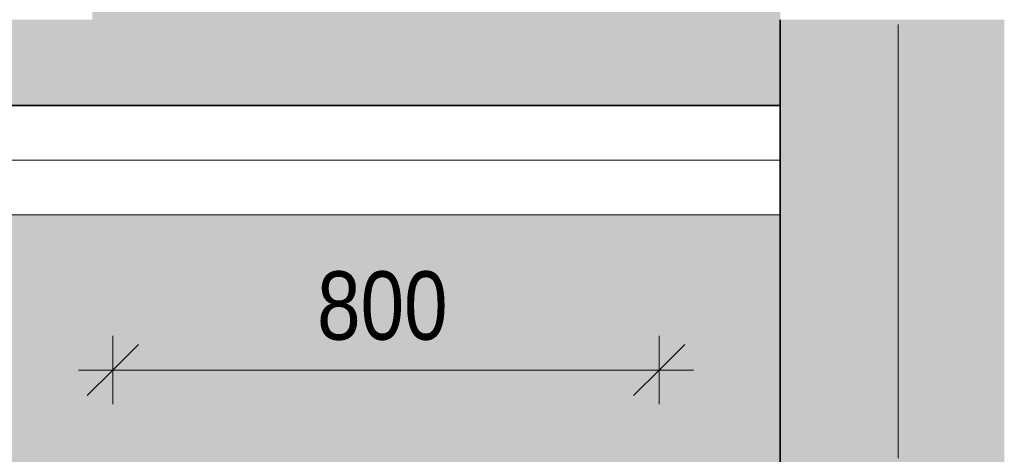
# Model space of a CAD drawing. Header units: millimetres. Extents: x -35550 to -1797, y -2320 to 9844.
# Tile 24 of 96: x -31429 to -29988, y 764 to 1400. Entities that reach past the tile are written whole.
import ezdxf

# ---------------------------------------------------------------- set-up
doc = ezdxf.new("R2010")
doc.units = ezdxf.units.MM
doc.linetypes.add('Grid Line 1_2_', pattern=[1111.25, 635, -158.75, 158.75, -158.75])
for name, color, linetype, lineweight, true_color in [('Cut Pattern-1', 7, 'Continuous', 18, 0x787878), ('Generic Models-5', 9, 'Continuous', 18, 0x808080), ('Surface Pattern-1', 7, 'Continuous', 18, 0xc0c0c0)]:
    doc.layers.add(name, color=color, linetype=linetype, lineweight=lineweight, true_color=true_color)
for name, color, linetype, lineweight in [('Dimensions', 7, 'Continuous', 9), ('Dimensions-50', 7, 'Continuous', 9), ('Generic Models', 7, 'Continuous', 18), ('Generic Models-6', 7, 'Continuous', 35), ('Grids-1', 7, 'Grid Line 1_2_', 9), ('Text Notes', 7, 'Continuous', 9), ('Walls-1', 7, 'Continuous', 35)]:
    doc.layers.add(name, color=color, linetype=linetype, lineweight=lineweight)
doc.styles.add('Swis721 Cn BT_2', font='swissc.ttf', dxfattribs={"height": 125})
doc.styles.add('Swis721 Cn BT_3', font='swissc.ttf', dxfattribs={"height": 100})
doc.dimstyles.new('Diagonal_-_2_0mm_1', dxfattribs={"dimscale": 304.8, "dimtxt": 100.941393, "dimasz": 0.246063, "dimexe": 0.164042, "dimexo": 0.0625, "dimgap": 0.04101, "dimtad": 1, "dimdec": 0, "dimzin": 0, "dimdsep": 46, "dimtxsty": 'Swis721 Cn BT_3', "dimblk1": 'OBLIQUE', "dimblk2": 'OBLIQUE', "dimsah": 1, "dimcen": 0.09, "dimdle": 0.164042, "dimazin": 0, "dimtfac": 1, "dimtdec": 4, "dimtix": 1, "dimtmove": 0, "dimatfit": 3, "dimfxl": 0.164042, "dimfxlon": 1, "dimtvp": 1, "dimtolj": 1, "dimtzin": 0, "dimarcsym": 2})

# ---------------------------------------------------------------- blocks, each defined once
blk = doc.blocks.new('Generic Models 10 - Generic Models 27-1786654-Trepikoja viidad')
at = {"layer": 'Generic Models-5'}
blk.add_hatch(color=256, dxfattribs=at).paths.add_polyline_path([(7804.7, 1274.2), (10227.1, 1274.2), (10227.1, 1400), (7520, 1400), (7520, 1274.2)], flags=0)
at = {"layer": 'Generic Models'}
for p, q in [((7520, 1194.2), (10227.1, 1194.2)), ((7520, 1114.2), (10227.1, 1114.2))]:
    blk.add_line(p, q, dxfattribs=at)
at = {"layer": 'Generic Models-6'}
for p, q in [((10227.1, 1274.2), (10227.1, 1400)), ((7520, 1274.2), (10227.1, 1274.2))]:
    blk.add_line(p, q, dxfattribs=at)
blk = doc.blocks.new('DIMBLOCK24-Trepikoja viidad')
at = {"layer": 'Dimensions-50'}
for p, q in [((-31292.9, 837), (-31292.9, 937)), ((-30492.9, 837), (-30492.9, 937)), ((-31342.9, 887), (-30442.9, 887)), ((-31292.9, 887), (-31292.9, 837)), ((-30492.9, 887), (-30492.9, 837))]:
    blk.add_line(p, q, dxfattribs=at)
at = {"layer": 'Dimensions-50', "lineweight": 35}
for p, q in [((-31292.9, 887), (-31255.4, 924.5)), ((-30492.9, 887), (-30455.4, 924.5)), ((-31292.9, 887), (-31330.4, 849.5)), ((-30492.9, 887), (-30530.4, 849.5))]:
    blk.add_line(p, q, dxfattribs=at)
at = {"layer": 'Dimensions-50', "color": 0, "insert": (-30993.8, 1031.5), "char_height": 100, "width": 242.259, "attachment_point": 1, "line_spacing_factor": 0.961347, "style": 'Swis721 Cn BT_3'}
blk.add_mtext('800', dxfattribs=at)
blk = doc.blocks.new('_Oblique')
at = {"color": 0, "linetype": 'ByBlock', "lineweight": -2}
blk.add_line((-0.5, -0.5), (0.5, 0.5), dxfattribs=at)

msp = doc.modelspace()

# ---------------------------------------------------------------- hatches: boundary and pattern name
at = {"layer": 'Cut Pattern-1'}
msp.add_hatch(color=256, dxfattribs=at).paths.add_polyline_path([(-30315.8, 700), (-29987.7, 700), (-29987.7, 1400), (-30315.8, 1400), (-30315.8, 943.6)], flags=0)
at = {"layer": 'Surface Pattern-1'}
h = msp.add_hatch(color=256, dxfattribs=at)
h.paths.add_polyline_path([(-33013.5, -300), (-33013.5, 700), (-31772.5, 700), (-31772.5, 1103.3), (-30315.8, 1103.3), (-30315.8, 1114.2), (-33022.9, 1114.2), (-33022.9, -300)], flags=0)
h.paths.add_polyline_path([(-33022.9, 1400), (-32822.9, 1400), (-32822.9, 2316.7), (-32201.5, 2800), (-33022.9, 2800), (-33022.9, 1400)], flags=0)
h.paths.add_polyline_path([(-32322.9, 1400), (-31822.9, 1400), (-31822.9, 2100), (-32322.9, 2100), (-32322.9, 1400)], flags=0)
h.paths.add_polyline_path([(-30315.8, 1400), (-30315.8, 2800), (-31944.4, 2800), (-31322.9, 2316.7), (-31322.9, 1400)], flags=0)
h.paths.add_polyline_path([(-31930.9, 1905.1), (-31930.9, 1923.1), (-31993.8, 1923.1), (-31993.8, 1933.1), (-31930.9, 1933.1), (-31930.9, 1951.1), (-31898, 1928.1), (-31905.1, 1923.1)], flags=0)
h = msp.add_hatch(color=256, dxfattribs=at)
h.paths.add_polyline_path([(-31548.4, -1400), (-30165.8, -1400), (-30165.8, 690), (-30075.8, 690), (-30075.8, -1400), (-30002, -1400), (-30002, 700), (-30315.8, 700), (-30315.8, 1103.3), (-31772.5, 1103.3), (-31772.5, 700), (-31768.1, 700), (-31768.1, 690), (-31548.4, 690), (-31548.4, -778)], flags=0)
h.paths.add_polyline_path([(-31166.5, -400), (-31292.9, -400), (-31292.9, -200), (-30492.9, -200), (-30392.9, -300), (-30492.9, -400), (-31068.3, -400)], flags=0)
h.paths.add_polyline_path([(-30577.1, -100), (-31292.9, -100), (-31292.9, 100), (-30492.9, 100), (-30392.9, 0), (-30492.9, -100)], flags=0)
h.paths.add_polyline_path([(-30492.9, 200), (-31292.9, 200), (-31292.9, 400), (-30492.9, 400), (-30392.9, 300)], flags=0)
h.paths.add_polyline_path([(-30492.9, 500), (-31292.9, 500), (-31392.9, 600), (-31292.9, 700), (-30492.9, 700), (-30492.9, 599.3)], flags=0)

# ---------------------------------------------------------------- linework, layer by layer
at = {"layer": 'Grids-1'}
msp.add_line((-30142.9, -353.5), (-30142.9, 2822.1), dxfattribs=at)
at = {"layer": 'Walls-1'}
msp.add_line((-30315.8, 1400), (-30315.8, 700), dxfattribs=at)

# ---------------------------------------------------------------- block references
at = {"layer": 'Generic Models'}
msp.add_blockref('Generic Models 10 - Generic Models 27-1786654-Trepikoja viidad', (-40542.9, 0), dxfattribs=at)

# ---------------------------------------------------------------- texts
at = {"layer": 'Text Notes', "insert": (-31149.4, 1655.4), "char_height": 125, "width": 805.696, "attachment_point": 1, "style": 'Swis721 Cn BT_2'}
msp.add_mtext('toon valge', dxfattribs=at)

# ---------------------------------------------------------------- dimensions: what is measured, and where the dimension line sits
at = {"layer": 'Dimensions'}
dim = msp.add_linear_dim(base=(-30492.9, 887), p1=(-31292.9, 837), p2=(-30492.9, 837), dimstyle='Diagonal_-_2_0mm_1', override={"dimpost": '<>', "dimfxl": 800}, dxfattribs=at)
dim.commit()
dim.dimension.update_dxf_attribs({"geometry": 'DIMBLOCK24-Trepikoja viidad', "text_midpoint": (-30892.9, 950.8)})

doc.saveas('drawing.dxf')
